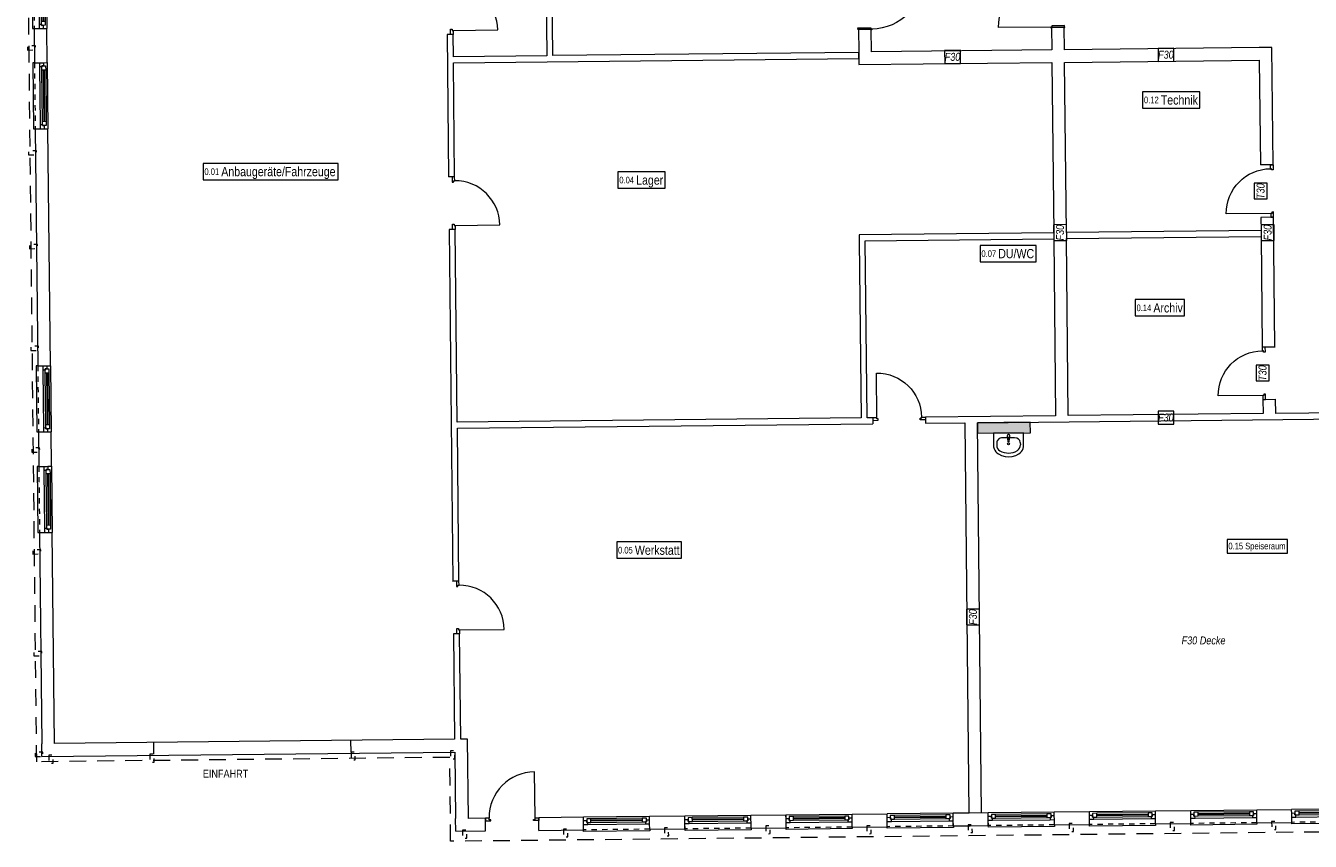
# Model space of a CAD drawing. Header units: metres. Extents: x -79 to 740, y -195 to 69.
# Tile 1 of 256: x -79 to -54, y 14 to 29. Entities that reach past the tile are written whole.
import ezdxf

# ---------------------------------------------------------------- set-up
doc = ezdxf.new("R2010")
doc.units = ezdxf.units.M
doc.header["$MEASUREMENT"] = 0
for name, pattern in [('Strichlinie eng', [0.115, 0.075, -0.04]), ('Strichlinie_ lang', [0.529167, 0.3175, -0.211667]), ('Untersicht', [0.1, 0.075, -0.025])]:
    doc.linetypes.add(name, pattern=pattern)
for name, color, linetype in [('00 Linien_Kreise_Splines', 7, 'Continuous'), ('00 Überdachte Pausenhalle', 7, 'Continuous'), ('10 Stütze Holz', 7, 'Continuous'), ('10 Wand außen', 7, 'Continuous'), ('10 Wand innen', 7, 'Continuous'), ('50 Sanitäreinrichtung', 7, 'Continuous'), ('80 Raum 50stel', 7, 'Continuous'), ('97 Brandschutz', 7, 'Continuous'), ('97 Brandschutz Dokumentation', 7, 'Continuous'), ('Abbruch_80 Raumbez Abbruch 50stel', 7, 'Continuous')]:
    doc.layers.add(name, color=color, linetype=linetype)
doc.styles.add('ERSTELLTER_STIL_2', font='ARIALN.TTF')
doc.styles.add('ERSTELLTER_STIL_6', font='ARIALN.TTF')

# ---------------------------------------------------------------- blocks, each defined once
blk = doc.blocks.new('1-Flügelfenster 27')
at = {"layer": '10 Wand außen', "color": 7, "linetype": 'Continuous', "lineweight": 9}
for p, q in [((-0.625, 0.07), (0.625, 0.07)), ((-0.625, 0), (-0.625, 0.07)), ((-0.625, -0.07), (-0.625, 0)), ((-0.625, -0.07), (-0.625, 0)), ((0.625, 0), (0.625, 0.07)), ((0.625, -0.07), (0.625, 0)), ((0.625, -0.07), (0.625, 0)), ((-0.625, -0.17), (-0.625, -0.07)), ((-0.625, -0.17), (-0.625, -0.2)), ((-0.625, -0.2), (0.625, -0.2)), ((0.625, -0.17), (0.625, -0.07)), ((0.625, -0.2), (0.625, -0.17))]:
    blk.add_line(p, q, dxfattribs=at)
at = {"layer": '10 Wand außen', "color": 7, "linetype": 'Continuous', "lineweight": 13}
for p, q in [((-0.625, 0), (-0.565, 0)), ((-0.565, -0.03), (-0.565, 0.04)), ((-0.565, 0.04), (-0.485, 0.04)), ((-0.565, 0), (-0.565, -0.03)), ((-0.485, 0.04), (0.485, 0.04)), ((-0.485, 0.04), (-0.485, -0.03)), ((-0.485, 0.01), (0.485, 0.01)), ((0.485, -0.03), (0.485, 0.04)), ((0.485, 0.04), (0.565, 0.04)), ((0.565, 0.04), (0.565, -0.03)), ((0.565, -0.03), (0.565, 0)), ((0.565, 0), (0.625, 0)), ((-0.545, -0.07), (-0.625, -0.07)), ((-0.565, -0.03), (-0.545, -0.03)), ((-0.485, -0.03), (-0.565, -0.03)), ((-0.545, -0.03), (-0.545, -0.07)), ((0.545, -0.07), (-0.545, -0.07)), ((0.485, 0), (-0.485, 0)), ((0.485, -0.03), (-0.485, -0.03)), ((0.565, -0.03), (0.485, -0.03)), ((0.545, -0.07), (0.545, -0.03)), ((0.545, -0.03), (0.565, -0.03)), ((0.625, -0.07), (0.545, -0.07))]:
    blk.add_line(p, q, dxfattribs=at)
at = {"layer": '10 Wand außen', "color": 7, "linetype": 'Strichlinie eng', "lineweight": 9}
blk.add_line((-0.625, -0.17), (0.625, -0.17), dxfattribs=at)
blk = doc.blocks.new('Eingang 01 1-Fl 27')
at = {"layer": '10 Wand außen', "color": 7, "linetype": 'Continuous', "lineweight": 13}
for p, q in [((0.435, 0), (0.435, 0.87)), ((-0.435, 0), (-0.505, 0)), ((-0.505, 0), (-0.505, -0.05)), ((-0.435, -0.03), (-0.435, 0)), ((0.435, -0.03), (0.435, 0)), ((0.435, 0), (0.505, 0)), ((0.505, 0), (0.505, -0.05)), ((-0.505, -0.05), (-0.405, -0.05)), ((-0.405, -0.03), (-0.435, -0.03)), ((-0.405, -0.05), (-0.405, -0.03)), ((0.405, -0.05), (0.405, -0.03)), ((0.405, -0.03), (0.435, -0.03)), ((0.505, -0.05), (0.405, -0.05))]:
    blk.add_line(p, q, dxfattribs=at)
at = {"layer": '10 Wand außen', "color": 7, "linetype": 'Continuous', "lineweight": 9}
for p, q in [((-0.505, -0.05), (-0.505, 0)), ((-0.505, -0.05), (-0.505, 0)), ((0.505, -0.05), (0.505, 0)), ((0.505, -0.05), (0.505, 0)), ((-0.505, -0.24), (-0.505, -0.05)), ((0.505, -0.24), (0.505, -0.05))]:
    blk.add_line(p, q, dxfattribs=at)
blk.add_arc((0.435, 0), 0.87, 90, 180, dxfattribs=at)
blk = doc.blocks.new('Blockrahmentür 1-Fl 27_19')
at = {"layer": '10 Wand innen', "color": 7, "linetype": 'Continuous', "lineweight": 13}
for p, q in [((0.4225, 0), (0.4225, 0.845)), ((-0.4225, 0), (-0.4975, 0)), ((-0.4975, 0), (-0.4975, -0.05)), ((-0.4225, -0.02), (-0.4225, 0)), ((0.4225, -0.02), (0.4225, 0)), ((0.4225, 0), (0.4975, 0)), ((0.4975, 0), (0.4975, -0.05)), ((-0.4975, -0.05), (-0.3975, -0.05)), ((-0.3975, -0.02), (-0.4225, -0.02)), ((-0.3975, -0.05), (-0.3975, -0.02)), ((0.3975, -0.05), (0.3975, -0.02)), ((0.3975, -0.02), (0.4225, -0.02)), ((0.4975, -0.05), (0.3975, -0.05))]:
    blk.add_line(p, q, dxfattribs=at)
at = {"layer": '10 Wand innen', "color": 7, "linetype": 'Continuous', "lineweight": 9}
for p, q in [((-0.4975, 0), (-0.4975, -0.05)), ((-0.4975, 0), (-0.4975, -0.05)), ((0.4975, 0), (0.4975, -0.05)), ((0.4975, 0), (0.4975, -0.05)), ((-0.4975, -0.05), (-0.4975, -0.115)), ((0.4975, -0.05), (0.4975, -0.115))]:
    blk.add_line(p, q, dxfattribs=at)
blk.add_arc((0.4225, 0), 0.845, 90, 180, dxfattribs=at)
blk = doc.blocks.new('Blockrahmentür 1-Fl 27_21')
at = {"layer": '10 Wand innen', "color": 7, "linetype": 'Continuous', "lineweight": 13}
for p, q in [((0.495, -0.01), (0.495, 0.98)), ((-0.495, -0.01), (-0.5075, -0.01)), ((-0.5075, -0.01), (-0.5075, -0.02)), ((-0.5075, -0.02), (-0.4975, -0.02)), ((-0.4975, -0.02), (-0.4975, -0.26)), ((-0.495, -0.03), (-0.495, -0.01)), ((-0.47, -0.03), (-0.495, -0.03)), ((-0.47, -0.27), (-0.47, -0.03)), ((0.47, -0.27), (0.47, -0.03)), ((0.47, -0.03), (0.495, -0.03)), ((0.495, -0.03), (0.495, -0.01)), ((0.495, -0.01), (0.5075, -0.01)), ((0.5075, -0.02), (0.4975, -0.02)), ((0.4975, -0.02), (0.4975, -0.26)), ((0.5075, -0.01), (0.5075, -0.02)), ((-0.4975, -0.26), (-0.5075, -0.26)), ((-0.5075, -0.26), (-0.5075, -0.27)), ((-0.5075, -0.27), (-0.47, -0.27)), ((0.5075, -0.27), (0.47, -0.27)), ((0.4975, -0.26), (0.5075, -0.26)), ((0.5075, -0.26), (0.5075, -0.27))]:
    blk.add_line(p, q, dxfattribs=at)
at = {"layer": '10 Wand innen', "color": 7, "linetype": 'Continuous', "lineweight": 9}
for p, q in [((-0.4975, -0.26), (-0.4975, -0.02)), ((-0.4975, -0.26), (-0.4975, -0.02)), ((0.4975, -0.26), (0.4975, -0.02)), ((0.4975, -0.26), (0.4975, -0.02))]:
    blk.add_line(p, q, dxfattribs=at)
blk.add_arc((0.495, -0.01), 0.99, 90, 180, dxfattribs=at)
blk = doc.blocks.new('Blockrahmentür 1-Fl 27_22')
at = {"layer": '10 Wand innen', "color": 7, "linetype": 'Continuous', "lineweight": 13}
for p, q in [((0.4225, 0), (0.4225, 0.845)), ((-0.4225, 0), (-0.4975, 0)), ((-0.4975, 0), (-0.4975, -0.05)), ((-0.4225, -0.02), (-0.4225, 0)), ((0.4225, -0.02), (0.4225, 0)), ((0.4225, 0), (0.4975, 0)), ((0.4975, 0), (0.4975, -0.05)), ((-0.4975, -0.05), (-0.3975, -0.05)), ((-0.3975, -0.02), (-0.4225, -0.02)), ((-0.3975, -0.05), (-0.3975, -0.02)), ((0.3975, -0.05), (0.3975, -0.02)), ((0.3975, -0.02), (0.4225, -0.02)), ((0.4975, -0.05), (0.3975, -0.05))]:
    blk.add_line(p, q, dxfattribs=at)
at = {"layer": '10 Wand innen', "color": 7, "linetype": 'Continuous', "lineweight": 9}
for p, q in [((-0.4975, 0), (-0.4975, -0.05)), ((-0.4975, 0), (-0.4975, -0.05)), ((0.4975, 0), (0.4975, -0.05)), ((0.4975, 0), (0.4975, -0.05)), ((-0.4975, -0.05), (-0.4975, -0.24)), ((0.4975, -0.05), (0.4975, -0.24))]:
    blk.add_line(p, q, dxfattribs=at)
blk.add_arc((0.4225, 0), 0.845, 90, 180, dxfattribs=at)
blk = doc.blocks.new('Blockrahmentür 1-Fl 27_23')
at = {"layer": '10 Wand innen', "color": 7, "linetype": 'Continuous', "lineweight": 13}
for p, q in [((0.4225, 0), (0.4225, 0.845)), ((-0.4225, 0), (-0.4975, 0)), ((-0.4975, 0), (-0.4975, -0.05)), ((-0.4225, -0.02), (-0.4225, 0)), ((0.4225, -0.02), (0.4225, 0)), ((0.4225, 0), (0.4975, 0)), ((0.4975, 0), (0.4975, -0.05)), ((-0.4975, -0.05), (-0.3975, -0.05)), ((-0.3975, -0.02), (-0.4225, -0.02)), ((-0.3975, -0.05), (-0.3975, -0.02)), ((0.3975, -0.05), (0.3975, -0.02)), ((0.3975, -0.02), (0.4225, -0.02)), ((0.4975, -0.05), (0.3975, -0.05))]:
    blk.add_line(p, q, dxfattribs=at)
at = {"layer": '10 Wand innen', "color": 7, "linetype": 'Continuous', "lineweight": 9}
for p, q in [((-0.4975, 0), (-0.4975, 0.19)), ((-0.4975, -0.05), (-0.4975, 0)), ((-0.4975, -0.05), (-0.4975, 0)), ((0.4975, 0), (0.4975, 0.19)), ((0.4975, -0.05), (0.4975, 0)), ((0.4975, -0.05), (0.4975, 0))]:
    blk.add_line(p, q, dxfattribs=at)
blk.add_arc((0.4225, 0), 0.845, 90, 180, dxfattribs=at)
blk = doc.blocks.new('Waschbecken 01 27')
at = {"layer": '50 Sanitäreinrichtung', "color": 7, "linetype": 'Continuous', "lineweight": 9}
for p, q in [((-0.223, -0.183), (-0.223, -0.229)), ((0.113, -0.092), (-0.113, -0.092)), ((-0.014, -0.097), (-0.014, -0.082)), ((-0.014, -0.082), (0.014, -0.082)), ((0.014, -0.082), (0.014, -0.097)), ((0.223, -0.183), (0.223, -0.229))]:
    blk.add_line(p, q, dxfattribs=at)
at = {"layer": '50 Sanitäreinrichtung', "color": 7, "linetype": 'Continuous', "lineweight": 9, "flags": 128}
blk.add_lwpolyline([(-0.285, 0), (-0.285, -0.229), (-0.282, -0.263), (-0.274, -0.295), (-0.261, -0.326), (-0.243, -0.353), (-0.221, -0.377), (-0.195, -0.396), (-0.133, -0.426), (-0.067, -0.444), (0, -0.45), (0.067, -0.444), (0.133, -0.426), (0.195, -0.396), (0.221, -0.377), (0.243, -0.353), (0.261, -0.326), (0.274, -0.295), (0.282, -0.263), (0.285, -0.229), (0.285, 0)], close=True, dxfattribs=at)
blk.add_lwpolyline([(-0.025, -0.057), (-0.021, -0.099, 0.12102), (-0.018, -0.109), (-0.011, -0.162, 0.882566), (0.011, -0.162), (0.018, -0.109, 0.12102), (0.021, -0.099), (0.025, -0.057, 1)], format="xyb", close=True, dxfattribs=at)
at = {"layer": '50 Sanitäreinrichtung', "color": 7, "linetype": 'Continuous', "lineweight": 9}
blk.add_circle((0, -0.207), 0.0175, dxfattribs=at)
for radius, start, end in [(0.0211, 212.771, 327.229), (0.0136, 180, 0)]:
    blk.add_arc((0, -0.097), radius, start, end, dxfattribs=at)
for centre, major_axis, ratio, start_param, end_param in [((-0.113, -0.183), (0.11, 0), 0.82489, 1.570796, 3.141593), ((-0.113, -0.229), (0, 0.121), 0.908696, 1.570796, 2.644618), ((0.113, -0.183), (0.11, 0), 0.82489, 0, 1.570796), ((0.113, -0.229), (0, 0.121), 0.908696, 3.638567, 4.712389), ((0, 0), (0, 0.382), 0.908696, 2.644618, 3.638567)]:
    blk.add_ellipse(centre, major_axis=major_axis, ratio=ratio, start_param=start_param, end_param=end_param, dxfattribs=at)

msp = doc.modelspace()

# ---------------------------------------------------------------- hatches: boundary and pattern name
at = {"layer": '50 Sanitäreinrichtung', "linetype": 'Continuous', "lineweight": 18, "true_color": 0x1f1f1f}
msp.add_hatch(color=250, dxfattribs=at).paths.add_polyline_path([(-60.503, 21.913), (-60.501, 21.713), (-59.501, 21.724), (-59.503, 21.924)])

# ---------------------------------------------------------------- linework, layer by layer
at = {"layer": '00 Linien_Kreise_Splines', "color": 7, "linetype": 'Continuous', "lineweight": 9}
for p, q in [((-76.08, 15.643), (-76.083, 15.862)), ((-72.353, 15.682), (-72.355, 15.902))]:
    msp.add_line(p, q, dxfattribs=at)
at = {"layer": '00 Linien_Kreise_Splines', "color": 7, "linetype": 'Strichlinie_ lang', "lineweight": 9}
msp.add_lwpolyline([(-78.299, 15.498), (-78.507, 34.977), (-43.128, 35.355), (-42.953, 15.793), (-50.835, 15.706), (-50.827, 14.203), (-70.468, 13.993), (-70.485, 15.582)], close=True, dxfattribs=at)
at = {"layer": '10 Stütze Holz', "color": 7, "linetype": 'Untersicht', "lineweight": 13, "flags": 128}
for points in [[(-78.473, 28.965), (-78.323, 28.966), (-78.324, 29.046), (-78.474, 29.045)], [(-78.452, 26.979), (-78.302, 26.98), (-78.303, 27.06), (-78.453, 27.059)], [(-78.433, 25.206), (-78.283, 25.208), (-78.284, 25.288), (-78.434, 25.286)], [(-78.412, 23.28), (-78.262, 23.282), (-78.263, 23.362), (-78.413, 23.36)], [(-78.392, 21.355), (-78.242, 21.356), (-78.243, 21.436), (-78.393, 21.435)], [(-78.371, 19.429), (-78.221, 19.43), (-78.222, 19.51), (-78.372, 19.509)], [(-78.351, 17.503), (-78.201, 17.504), (-78.201, 17.584), (-78.351, 17.583)], [(-78.33, 15.598), (-78.18, 15.6), (-78.181, 15.68), (-78.331, 15.678)], [(-78.071, 15.621), (-78.07, 15.471), (-77.99, 15.472), (-77.991, 15.622)], [(-76.16, 15.642), (-76.159, 15.492), (-76.079, 15.493), (-76.08, 15.643)], [(-72.353, 15.682), (-72.352, 15.532), (-72.272, 15.533), (-72.273, 15.683)], [(-70.471, 15.703), (-70.469, 15.553), (-70.389, 15.553), (-70.391, 15.703)], [(-56.855, 14.348), (-56.853, 14.198), (-56.773, 14.199), (-56.775, 14.349)], [(-54.937, 14.368), (-54.935, 14.218), (-54.855, 14.219), (-54.857, 14.369)], [(-70.243, 14.205), (-70.242, 14.055), (-70.162, 14.056), (-70.163, 14.206)], [(-68.334, 14.225), (-68.333, 14.075), (-68.253, 14.076), (-68.254, 14.226)], [(-66.425, 14.246), (-66.423, 14.096), (-66.343, 14.097), (-66.345, 14.247)], [(-64.507, 14.287), (-64.505, 14.137), (-64.425, 14.138), (-64.427, 14.288)], [(-62.593, 14.287), (-62.592, 14.137), (-62.512, 14.138), (-62.513, 14.288)], [(-60.68, 14.307), (-60.678, 14.157), (-60.598, 14.158), (-60.6, 14.308)], [(-58.768, 14.328), (-58.767, 14.178), (-58.687, 14.178), (-58.688, 14.328)]]:
    msp.add_lwpolyline(points, close=True, dxfattribs=at)
at = {"layer": '10 Wand außen', "color": 7, "linetype": 'Continuous', "lineweight": 9}
for p, q in [((-78.347, 29.37), (-78.247, 29.371)), ((-78.247, 29.371), (-78.177, 29.371)), ((-78.177, 29.371), (-78.107, 29.372)), ((-78.34, 28.723), (-78.24, 28.724)), ((-78.24, 28.724), (-78.17, 28.725)), ((-78.17, 28.725), (-78.1, 28.726)), ((-78.327, 27.473), (-78.227, 27.474)), ((-78.227, 27.474), (-78.157, 27.475)), ((-78.157, 27.475), (-78.087, 27.475)), ((-78.279, 22.988), (-78.179, 22.99)), ((-78.179, 22.99), (-78.109, 22.99)), ((-78.109, 22.99), (-78.039, 22.991)), ((-78.266, 21.738), (-78.166, 21.739)), ((-78.166, 21.739), (-78.096, 21.74)), ((-78.096, 21.74), (-78.026, 21.741)), ((-78.259, 21.086), (-78.159, 21.087)), ((-78.159, 21.087), (-78.089, 21.088)), ((-78.089, 21.088), (-78.019, 21.089)), ((-78.245, 19.836), (-78.145, 19.837)), ((-78.145, 19.837), (-78.075, 19.838)), ((-78.075, 19.838), (-78.005, 19.838)), ((-55.216, 14.515), (-55.217, 14.585)), ((-54.557, 14.522), (-54.558, 14.592)), ((-69.811, 14.379), (-69.811, 14.429)), ((-69.809, 14.189), (-69.811, 14.379)), ((-68.801, 14.39), (-68.801, 14.44)), ((-68.799, 14.2), (-68.801, 14.39)), ((-67.955, 14.379), (-67.955, 14.449)), ((-67.954, 14.309), (-67.955, 14.379)), ((-66.704, 14.392), (-66.705, 14.462)), ((-66.703, 14.322), (-66.704, 14.392)), ((-66.037, 14.399), (-66.037, 14.469)), ((-66.036, 14.329), (-66.037, 14.399)), ((-64.786, 14.413), (-64.787, 14.483)), ((-64.785, 14.343), (-64.786, 14.413)), ((-64.784, 14.243), (-64.785, 14.343)), ((-64.123, 14.42), (-64.124, 14.49)), ((-64.123, 14.35), (-64.123, 14.42)), ((-64.121, 14.25), (-64.123, 14.35)), ((-62.873, 14.433), (-62.874, 14.503)), ((-62.872, 14.363), (-62.873, 14.433)), ((-62.871, 14.263), (-62.872, 14.363)), ((-62.21, 14.44), (-62.211, 14.51)), ((-62.209, 14.37), (-62.21, 14.44)), ((-62.208, 14.27), (-62.209, 14.37)), ((-60.959, 14.454), (-60.96, 14.524)), ((-60.959, 14.384), (-60.959, 14.454)), ((-60.958, 14.284), (-60.959, 14.384)), ((-60.298, 14.461), (-60.299, 14.531)), ((-60.297, 14.391), (-60.298, 14.461)), ((-60.296, 14.291), (-60.297, 14.391)), ((-59.048, 14.474), (-59.048, 14.544)), ((-59.047, 14.404), (-59.048, 14.474)), ((-59.046, 14.304), (-59.047, 14.404)), ((-58.384, 14.481), (-58.385, 14.551)), ((-58.384, 14.411), (-58.384, 14.481)), ((-58.383, 14.311), (-58.384, 14.411)), ((-57.134, 14.494), (-57.135, 14.564)), ((-57.133, 14.424), (-57.134, 14.494)), ((-57.132, 14.324), (-57.133, 14.424)), ((-56.467, 14.502), (-56.468, 14.572)), ((-56.466, 14.432), (-56.467, 14.502)), ((-56.465, 14.332), (-56.466, 14.432)), ((-55.216, 14.445), (-55.216, 14.515)), ((-55.215, 14.345), (-55.216, 14.445)), ((-54.557, 14.452), (-54.557, 14.522)), ((-54.556, 14.352), (-54.557, 14.452)), ((-67.953, 14.209), (-67.954, 14.309)), ((-66.702, 14.222), (-66.703, 14.322)), ((-66.035, 14.229), (-66.036, 14.329))]:
    msp.add_line(p, q, dxfattribs=at)
at = {"layer": '10 Wand außen', "color": 7, "linetype": 'Continuous', "lineweight": 9, "flags": 128}
for points in [[(-78.347, 29.37), (-78.34, 28.723)], [(-78.1, 28.726), (-78.107, 29.372)], [(-78.327, 27.473), (-78.279, 22.988)], [(-78.039, 22.991), (-78.087, 27.475)], [(-78.266, 21.738), (-78.259, 21.086)], [(-78.019, 21.089), (-78.026, 21.741)], [(-78.245, 19.836), (-78.203, 15.839)], [(-77.963, 15.842), (-78.005, 19.838)], [(-78.2, 15.599), (-78.203, 15.839)], [(-70.393, 15.923), (-77.963, 15.842)], [(-70.149, 15.925), (-70.278, 15.924)], [(-70.133, 14.426), (-70.149, 15.925)], [(-78.2, 15.599), (-70.386, 15.683)], [(-70.386, 15.683), (-70.373, 14.423)], [(-54.558, 14.592), (-55.217, 14.585)], [(-70.37, 14.183), (-70.373, 14.423)], [(-69.811, 14.429), (-70.133, 14.426)], [(-67.955, 14.449), (-68.801, 14.44)], [(-66.037, 14.469), (-66.705, 14.462)], [(-64.124, 14.49), (-64.787, 14.483)], [(-62.211, 14.51), (-62.874, 14.503)], [(-60.664, 14.527), (-60.96, 14.524)], [(-60.299, 14.531), (-60.643, 14.527)], [(-58.385, 14.551), (-59.048, 14.544)], [(-56.468, 14.572), (-57.135, 14.564)], [(-55.215, 14.345), (-54.556, 14.352)], [(-70.37, 14.183), (-69.809, 14.189)], [(-68.799, 14.2), (-67.953, 14.209)], [(-66.702, 14.222), (-66.035, 14.229)], [(-64.784, 14.243), (-64.121, 14.25)], [(-62.871, 14.263), (-62.208, 14.27)], [(-60.958, 14.284), (-60.64, 14.287)], [(-60.64, 14.287), (-60.296, 14.291)], [(-59.046, 14.304), (-58.383, 14.311)], [(-57.132, 14.324), (-56.465, 14.332)]]:
    msp.add_lwpolyline(points, dxfattribs=at)
at = {"layer": '10 Wand innen', "color": 7, "linetype": 'Continuous', "lineweight": 9}
for p, q in [((-70.471, 29.259), (-70.536, 29.258)), ((-70.421, 29.259), (-70.471, 29.259)), ((-62.751, 29.357), (-62.511, 29.359)), ((-58.861, 29.4), (-59.101, 29.397)), ((-54.959, 26.795), (-55.149, 26.793)), ((-54.909, 26.795), (-54.959, 26.795)), ((-70.442, 26.565), (-70.507, 26.564)), ((-70.392, 26.566), (-70.442, 26.565)), ((-54.949, 25.8), (-55.139, 25.798)), ((-54.899, 25.8), (-54.949, 25.8)), ((-70.431, 25.57), (-70.496, 25.569)), ((-70.381, 25.571), (-70.431, 25.57)), ((-55.113, 23.35), (-55.063, 23.35)), ((-55.063, 23.35), (-54.873, 23.352)), ((-55.102, 22.355), (-55.052, 22.355)), ((-55.052, 22.355), (-54.862, 22.357)), ((-62.48, 22.007), (-62.479, 21.957)), ((-62.479, 21.957), (-62.479, 21.892)), ((-61.485, 22.018), (-61.484, 21.968)), ((-61.484, 21.968), (-61.484, 21.903)), ((-70.36, 18.913), (-70.425, 18.912)), ((-70.31, 18.914), (-70.36, 18.913)), ((-70.35, 17.918), (-70.415, 17.917)), ((-70.3, 17.919), (-70.35, 17.918))]:
    msp.add_line(p, q, dxfattribs=at)
at = {"layer": '10 Wand innen', "color": 7, "linetype": 'Continuous', "lineweight": 9, "flags": 128}
for points in [[(-68.71, 34.741), (-68.648, 28.857)], [(-68.533, 28.858), (-68.564, 31.798)], [(-70.536, 29.258), (-70.507, 26.564)], [(-70.416, 28.838), (-70.421, 29.259)], [(-62.751, 29.357), (-62.747, 28.93)], [(-62.507, 28.932), (-62.511, 29.359)], [(-59.101, 29.397), (-59.097, 28.969)], [(-58.857, 28.971), (-58.861, 29.4)], [(-62.747, 28.92), (-68.533, 28.858)], [(-62.747, 28.93), (-62.744, 28.69)], [(-62.745, 28.805), (-62.747, 28.92)], [(-59.097, 28.969), (-62.507, 28.932)], [(-55.173, 29.011), (-58.857, 28.971)], [(-54.933, 29.013), (-55.173, 29.011)], [(-54.909, 26.795), (-54.933, 29.013)], [(-68.648, 28.857), (-70.416, 28.838)], [(-70.415, 28.723), (-62.745, 28.805)], [(-70.392, 26.566), (-70.415, 28.723)], [(-62.744, 28.69), (-59.094, 28.729)], [(-59.094, 28.729), (-59.06, 25.509)], [(-58.854, 28.731), (-55.17, 28.771)], [(-58.82, 25.511), (-58.854, 28.731)], [(-55.17, 28.771), (-55.149, 26.793)], [(-55.139, 25.798), (-55.136, 25.551)], [(-54.873, 23.352), (-54.899, 25.8)], [(-70.496, 25.569), (-70.425, 18.912)], [(-70.342, 21.923), (-70.381, 25.571)], [(-55.136, 25.551), (-58.82, 25.511)], [(-59.06, 25.509), (-62.741, 25.47)], [(-62.741, 25.47), (-62.739, 25.355)], [(-62.739, 25.355), (-62.704, 22.005)], [(-62.624, 25.356), (-59.059, 25.394)], [(-62.589, 22.006), (-62.624, 25.356)], [(-59.059, 25.394), (-59.023, 22.044)], [(-58.819, 25.396), (-55.135, 25.436)], [(-58.783, 22.047), (-58.819, 25.396)], [(-55.135, 25.436), (-55.113, 23.35)], [(-55.102, 22.355), (-55.099, 22.086)], [(-54.859, 22.089), (-54.862, 22.357)], [(-62.704, 22.005), (-70.342, 21.923)], [(-70.341, 21.808), (-62.479, 21.892)], [(-62.48, 22.007), (-62.589, 22.006)], [(-59.023, 22.044), (-61.485, 22.018)], [(-61.484, 21.903), (-60.743, 21.911)], [(-60.743, 21.911), (-60.664, 14.527)], [(-60.503, 21.913), (-52.988, 21.994)], [(-60.424, 14.529), (-60.503, 21.913)], [(-55.099, 22.086), (-58.783, 22.047)], [(-52.989, 22.109), (-54.859, 22.089)], [(-70.31, 18.914), (-70.341, 21.808)], [(-70.415, 17.917), (-70.393, 15.923)], [(-70.278, 15.924), (-70.3, 17.919)]]:
    msp.add_lwpolyline(points, dxfattribs=at)
at = {"layer": '50 Sanitäreinrichtung', "color": 7, "linetype": 'Continuous', "lineweight": 9, "flags": 128}
msp.add_lwpolyline([(-60.503, 21.913), (-60.501, 21.713), (-59.501, 21.724), (-59.503, 21.924)], close=True, dxfattribs=at)
at = {"layer": '80 Raum 50stel', "color": 7, "linetype": 'Continuous', "lineweight": 9, "flags": 128}
for points in [[(-57.377, 27.866), (-56.296, 27.866), (-56.296, 28.175), (-57.377, 28.175), (-57.377, 27.866)], [(-75.151, 26.509), (-72.594, 26.509), (-72.594, 26.818), (-75.151, 26.818), (-75.151, 26.509)], [(-67.302, 26.349), (-66.412, 26.349), (-66.412, 26.659), (-67.302, 26.659), (-67.302, 26.349)], [(-60.452, 24.959), (-59.394, 24.959), (-59.394, 25.268), (-60.452, 25.268), (-60.452, 24.959)], [(-57.517, 23.933), (-56.583, 23.933), (-56.583, 24.243), (-57.517, 24.243), (-57.517, 23.933)], [(-67.326, 19.348), (-66.098, 19.348), (-66.098, 19.657), (-67.326, 19.657), (-67.326, 19.348)]]:
    msp.add_lwpolyline(points, close=True, dxfattribs=at)
at = {"layer": '97 Brandschutz', "color": 1, "linetype": 'Continuous', "lineweight": 13, "flags": 128}
for points in [[(-61.121, 28.709), (-60.822, 28.712), (-60.824, 28.959), (-61.124, 28.956), (-61.121, 28.709)], [(-57.084, 28.749), (-56.785, 28.752), (-56.787, 28.999), (-57.086, 28.996), (-57.084, 28.749)], [(-55.02, 26.146), (-55.02, 26.445), (-55.268, 26.445), (-55.268, 26.146), (-55.02, 26.146)], [(-58.813, 25.362), (-58.816, 25.661), (-59.063, 25.659), (-59.06, 25.359), (-58.813, 25.362)], [(-54.888, 25.361), (-54.888, 25.66), (-55.135, 25.66), (-55.135, 25.361), (-54.888, 25.361)], [(-54.984, 22.703), (-54.984, 23.002), (-55.231, 23.002), (-55.231, 22.703), (-54.984, 22.703)], [(-57.084, 21.884), (-56.785, 21.887), (-56.787, 22.134), (-57.086, 22.131), (-57.084, 21.884)], [(-60.462, 18.087), (-60.462, 18.387), (-60.709, 18.387), (-60.709, 18.087), (-60.462, 18.087)]]:
    msp.add_lwpolyline(points, close=True, dxfattribs=at)
at = {"layer": 'Abbruch_80 Raumbez Abbruch 50stel', "color": 40, "linetype": 'Continuous', "lineweight": 9, "true_color": 0xe6c200, "flags": 128}
msp.add_lwpolyline([(-55.78, 19.448), (-54.636, 19.448), (-54.636, 19.704), (-55.78, 19.704), (-55.78, 19.448)], close=True, dxfattribs=at)

# ---------------------------------------------------------------- block references
at = {"layer": '10 Wand außen', "color": 7, "linetype": 'Continuous', "lineweight": 13}
for name, p, rotation in [('1-Flügelfenster 27', (-78.184, 29.997), 270.6118029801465), ('1-Flügelfenster 27', (-78.164, 28.1), 270.6118029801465), ('1-Flügelfenster 27', (-78.102, 22.365), 270.6118029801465), ('1-Flügelfenster 27', (-78.082, 20.463), 270.6118029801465), ('Eingang 01 1-Fl 27', (-69.306, 14.434), 0.6118029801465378)]:
    msp.add_blockref(name, p, dxfattribs=dict(at, rotation=rotation))
at = {"layer": '10 Wand außen', "color": 7, "linetype": 'Continuous', "lineweight": 13, "xscale": -1}
for p, rotation in [((-55.842, 14.508), 0.6118029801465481), ((-53.932, 14.529), 0.6118029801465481), ((-67.329, 14.386), 0.6118029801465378), ((-65.411, 14.406), 0.6118029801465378), ((-63.498, 14.426), 0.6118029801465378), ((-61.585, 14.447), 0.6118029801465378), ((-59.673, 14.467), 0.6118029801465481), ((-57.759, 14.488), 0.6118029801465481)]:
    msp.add_blockref('1-Flügelfenster 27', p, dxfattribs=dict(at, rotation=rotation))
at = {"layer": '10 Wand innen', "color": 7, "linetype": 'Continuous', "lineweight": 13, "xscale": -1}
for name, p, rotation in [('Blockrahmentür 1-Fl 27_21', (-59.127, 29.894), 90.61180298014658), ('Blockrahmentür 1-Fl 27_21', (-62.497, 29.857), 270.6118029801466), ('Blockrahmentür 1-Fl 27_23', (-54.954, 26.297), 90.61180298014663), ('Blockrahmentür 1-Fl 27_22', (-55.107, 22.852), 90.61180298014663), ('Blockrahmentür 1-Fl 27_19', (-61.982, 22.013), 0.6118029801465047)]:
    msp.add_blockref(name, p, dxfattribs=dict(at, rotation=rotation))
at = {"layer": '10 Wand innen', "color": 7, "linetype": 'Continuous', "lineweight": 13, "rotation": 270.6118029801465}
for p in [(-70.426, 29.757), (-70.387, 26.068), (-70.305, 18.416)]:
    msp.add_blockref('Blockrahmentür 1-Fl 27_19', p, dxfattribs=at)
at = {"layer": '50 Sanitäreinrichtung', "color": 7, "linetype": 'Continuous', "lineweight": 13, "rotation": 0.6118029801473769}
msp.add_blockref('Waschbecken 01 27', (-59.916, 21.72), dxfattribs=at)

# ---------------------------------------------------------------- texts
at = {"layer": '00 Überdachte Pausenhalle', "color": 7, "linetype": 'Continuous', "lineweight": 9, "insert": (-75.156, 15.347), "char_height": 0.15, "attachment_point": 1, "style": 'ERSTELLTER_STIL_2'}
msp.add_mtext('\\A1;{\\pql;\\fArial Narrow|b0|i0|c0|p0;\\W1.000000;EINFAHRT}', dxfattribs=at)
at = {"layer": '80 Raum 50stel', "color": 7, "linetype": 'Continuous', "lineweight": 9, "char_height": 0.125, "attachment_point": 7, "style": 'ERSTELLTER_STIL_2'}
for s, insert in [('\\A1;{\\pql;\\fArial Narrow|b0|i0|c0|p0;\\W1.000000;0.1\\fArial Narrow|b0|i0|c0|p0;\\W1.000000;2\\fArial Narrow|b0|i0|c0|p0;\\W1.000000; \\fArial Narrow|b0|i0|c0|p0;\\H1.400000x;\\W1.000000;Technik}', (-57.352, 27.93)), ('\\A1;{\\pql;\\fArial Narrow|b0|i0|c0|p0;\\W1.000000;0.0\\fArial Narrow|b0|i0|c0|p0;\\W1.000000;1\\fArial Narrow|b0|i0|c0|p0;\\W1.000000; \\fArial Narrow|b0|i0|c0|p0;\\H1.400000x;\\W1.000000;Anbaugeräte/Fahrzeuge}', (-75.126, 26.524)), ('\\A1;{\\pql;\\fArial Narrow|b0|i0|c0|p0;\\W1.000000;0.\\fArial Narrow|b0|i0|c0|p0;\\W1.000000;04\\fArial Narrow|b0|i0|c0|p0;\\W1.000000; \\fArial Narrow|b0|i0|c0|p0;\\H1.400000x;\\W1.000000;Lager}', (-67.277, 26.364)), ('\\A1;{\\pql;\\fArial Narrow|b0|i0|c0|p0;\\W1.000000;0.0\\fArial Narrow|b0|i0|c0|p0;\\W1.000000;7\\fArial Narrow|b0|i0|c0|p0;\\W1.000000; \\fArial Narrow|b0|i0|c0|p0;\\H1.400000x;\\W1.000000;DU/WC}', (-60.427, 25.023)), ('\\A1;{\\pql;\\fArial Narrow|b0|i0|c0|p0;\\W1.000000;0.1\\fArial Narrow|b0|i0|c0|p0;\\W1.000000;4\\fArial Narrow|b0|i0|c0|p0;\\W1.000000; \\fArial Narrow|b0|i0|c0|p0;\\H1.400000x;\\W1.000000;Archiv}', (-57.492, 23.997)), ('\\A1;{\\pql;\\fArial Narrow|b0|i0|c0|p0;\\W1.000000;0.0\\fArial Narrow|b0|i0|c0|p0;\\W1.000000;5\\fArial Narrow|b0|i0|c0|p0;\\W1.000000; \\fArial Narrow|b0|i0|c0|p0;\\H1.400000x;\\W1.000000;Werkstatt}', (-67.301, 19.412))]:
    msp.add_mtext(s, dxfattribs=dict(at, insert=insert))
at = {"layer": '97 Brandschutz', "color": 1, "linetype": 'Continuous', "lineweight": 13, "char_height": 0.15, "attachment_point": 1, "style": 'ERSTELLTER_STIL_6'}
for s, insert, rotation in [('\\A1;{\\pql;\\fArial Narrow|b0|i1|c0|p0;\\W1.000000;F\\fArial Narrow|b0|i1|c0|p0;\\W1.000000;30}', (-57.086, 28.95), 0.6118), ('\\A1;{\\pql;\\fArial Narrow|b0|i1|c0|p0;\\W1.000000;F\\fArial Narrow|b0|i1|c0|p0;\\W1.000000;30}', (-61.123, 28.909), 0.6118), ('\\A1;{\\pql;\\fArial Narrow|b0|i1|c0|p0;\\W1.000000;T30}', (-55.221, 26.146), 90), ('\\A1;{\\pql;\\fArial Narrow|b0|i1|c0|p0;\\W1.000000;F\\fArial Narrow|b0|i1|c0|p0;\\W1.000000;30}', (-59.014, 25.36), 90.6118), ('\\A1;{\\pql;\\fArial Narrow|b0|i1|c0|p0;\\W1.000000;F\\fArial Narrow|b0|i1|c0|p0;\\W1.000000;30}', (-55.088, 25.361), 90), ('\\A1;{\\pql;\\fArial Narrow|b0|i1|c0|p0;\\W1.000000;T30}', (-55.184, 22.703), 90), ('\\A1;{\\pql;\\fArial Narrow|b0|i1|c0|p0;\\W1.000000;F\\fArial Narrow|b0|i1|c0|p0;\\W1.000000;30}', (-57.086, 22.085), 0.6118), ('\\A1;{\\pql;\\fArial Narrow|b0|i1|c0|p0;\\W1.000000;F\\fArial Narrow|b0|i1|c0|p0;\\W1.000000;30}', (-60.663, 18.087), 90)]:
    msp.add_mtext(s, dxfattribs=dict(at, insert=insert, rotation=rotation))
at = {"layer": '97 Brandschutz Dokumentation', "color": 7, "linetype": 'Continuous', "lineweight": 9, "insert": (-56.64, 17.869), "char_height": 0.15, "attachment_point": 1, "style": 'ERSTELLTER_STIL_6'}
msp.add_mtext('\\A1;{\\pql;\\fArial Narrow|b0|i1|c0|p0;\\W1.000000;F30 Decke}', dxfattribs=at)
at = {"layer": 'Abbruch_80 Raumbez Abbruch 50stel', "color": 40, "linetype": 'Continuous', "lineweight": 9, "true_color": 0xe6c200, "insert": (-55.755, 19.642), "char_height": 0.125, "attachment_point": 1, "style": 'ERSTELLTER_STIL_2'}
msp.add_mtext('\\A1;{\\pql;\\fArial Narrow|b0|i0|c0|p0;\\W1.000000;0.1\\fArial Narrow|b0|i0|c0|p0;\\W1.000000;5\\fArial Narrow|b0|i0|c0|p0;\\W1.000000; \\fArial Narrow|b0|i0|c0|p0;\\W1.000000;Speiseraum}', dxfattribs=at)

doc.saveas('drawing.dxf')
